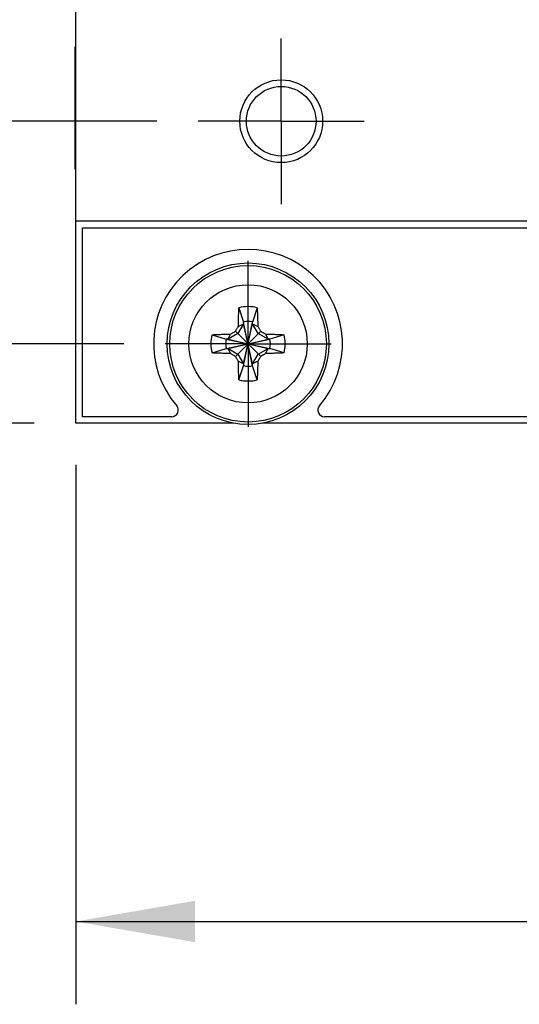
# Model space of a CAD drawing. Header units: inches. Extents: x 0 to 34, y 0 to 22.
# Tile 4 of 46: x 14.397 to 15.151, y 3.861 to 5.348. Entities that reach past the tile are written whole.
import ezdxf

# ---------------------------------------------------------------- set-up
doc = ezdxf.new("R2010")
doc.units = ezdxf.units.IN
doc.header["$LTSCALE"] = 1.87
doc.header["$MEASUREMENT"] = 0
doc.linetypes.add('CENTER', pattern=[0.6, 0.375, -0.075, 0.075, -0.075])
doc.layers.get('0').update_dxf_attribs({"linetype": 'CONTINUOUS'})
doc.layers.add('DEFAULT_1', color=7, linetype='CENTER')
doc.layers.add('DIMENSIONS', color=7, linetype='CONTINUOUS')
doc.styles.get("Standard").update_dxf_attribs({"font": 'txt', "width": 0.8})
doc.dimstyles.new('DIMSTYLE_1', dxfattribs={"dimtxt": 0.125, "dimasz": 0.18, "dimexe": 0.18, "dimexo": 0.0625, "dimgap": 0.09, "dimtad": 0, "dimtih": 1, "dimtoh": 1, "dimdec": 3, "dimzin": 4, "dimdsep": 46, "dimtxsty": 'STANDARD', "dimblk": '_FILLED', "dimblk1": '_FILLED', "dimblk2": '_FILLED', "dimcen": 0.09, "dimadec": 0, "dimazin": 0, "dimtp": 0.01, "dimtm": 0.01, "dimtfac": 1, "dimtdec": 3, "dimtofl": 0, "dimtmove": 0, "dimatfit": 3, "dimldrblk": '_FILLED', "dimfxl": 1, "dimtolj": 1, "dimtzin": 4, "dimarcsym": 0})
doc.dimstyles.new('DIMSTYLE_2', dxfattribs={"dimtxt": 0.125, "dimasz": 0.18, "dimexe": 0.18, "dimexo": 0.0625, "dimgap": 0.09, "dimtad": 0, "dimtih": 1, "dimtoh": 1, "dimdec": 3, "dimzin": 4, "dimdsep": 46, "dimtxsty": 'STANDARD', "dimblk": '_FILLED', "dimblk1": '_FILLED', "dimblk2": '_FILLED', "dimcen": 0.09, "dimadec": 0, "dimazin": 0, "dimtp": 0.01, "dimtm": 0.01, "dimtfac": 1, "dimtdec": 3, "dimtofl": 0, "dimtmove": 0, "dimatfit": 3, "dimldrblk": '_FILLED', "dimfxl": 1, "dimtolj": 1, "dimtzin": 4, "dimarcsym": 0})

# ---------------------------------------------------------------- blocks, each defined once
blk = doc.blocks.new('_FILLED')
at = {"color": 0, "linetype": 'BYBLOCK'}
blk.add_solid([(0, 0), (-1, 0.1736), (-1, -0.1736)], dxfattribs=at)
blk = doc.blocks.new('*D1')
at = {"layer": 'DIMENSIONS', "color": 2, "linetype": 'CONTINUOUS'}
for p, q in [((14.4819, 4.676), (14.4819, 3.8615)), ((17.6019, 4.676), (17.6019, 3.8615)), ((14.4819, 3.9865), (15.3085, 3.9865)), ((17.6019, 3.9865), (16.7585, 3.9865))]:
    blk.add_line(p, q, dxfattribs=at)
at = {"layer": 'DIMENSIONS', "color": 2, "linetype": 'CONTINUOUS', "xscale": 0.18, "yscale": 0.18, "zscale": 0.18, "rotation": 180}
blk.add_blockref('_FILLED', (14.4819, 3.9865), dxfattribs=at)
at = {"layer": 'DIMENSIONS', "color": 2, "linetype": 'CONTINUOUS', "xscale": 0.18, "yscale": 0.18, "zscale": 0.18}
blk.add_blockref('_FILLED', (17.6019, 3.9865), dxfattribs=at)
at = {"layer": 'DIMENSIONS', "color": 2, "linetype": 'CONTINUOUS', "width": 0.8}
for s, p in [('[', (15.996, 3.924)), (']', (16.596, 3.924)), ('3.120', (15.371, 3.924)), ('79.25', (16.096, 3.924))]:
    blk.add_text(s, height=0.125, dxfattribs=at).set_placement(p)
blk = doc.blocks.new('*D12')
at = {"layer": 'DIMENSIONS', "color": 2, "linetype": 'CONTINUOUS'}
for p, q in [((14.0458, 4.9647), (13.7664, 4.9647)), ((14.154, 4.8585), (14.0458, 4.9647)), ((14.5543, 4.8585), (14.154, 4.8585))]:
    blk.add_line(p, q, dxfattribs=at)
at = {"layer": 'DIMENSIONS', "color": 2, "linetype": 'CONTINUOUS', "width": 0.8}
for s, p in [('2X ', (12.2789, 4.9022)), ('.120', (12.5789, 4.9022)), ('[', (13.1039, 4.9022)), ('3.05', (13.2039, 4.9022)), (']', (13.6039, 4.9022))]:
    blk.add_text(s, height=0.125, dxfattribs=at).set_placement(p)
blk = doc.blocks.new('*D13')
at = {"layer": 'DIMENSIONS', "color": 2, "linetype": 'CONTINUOUS'}
blk.add_line((14.6043, 5.1945), (13.7664, 5.1945), dxfattribs=at)
at = {"layer": 'DIMENSIONS', "color": 2, "linetype": 'CONTINUOUS', "width": 0.8}
for s, p in [('[', (13.0039, 5.132)), (']', (13.6039, 5.132)), ('6X ', (12.1789, 5.132)), ('.456', (12.4789, 5.132)), ('11.58', (13.1039, 5.132))]:
    blk.add_text(s, height=0.125, dxfattribs=at).set_placement(p)
blk = doc.blocks.new('*D14')
at = {"layer": 'DIMENSIONS', "color": 2, "linetype": 'CONTINUOUS'}
blk.add_line((14.4794, 5.6495), (13.7664, 5.6495), dxfattribs=at)
at = {"layer": 'DIMENSIONS', "color": 2, "linetype": 'CONTINUOUS', "width": 0.8}
for s, p in [('.911', (12.4789, 5.587)), ('[', (13.0039, 5.587)), ('23.14', (13.1039, 5.587)), (']', (13.6039, 5.587))]:
    blk.add_text(s, height=0.125, dxfattribs=at).set_placement(p)
blk = doc.blocks.new('*D15')
at = {"layer": 'DIMENSIONS', "color": 2, "linetype": 'CONTINUOUS'}
blk.add_line((14.4794, 8.8905), (13.7664, 8.8905), dxfattribs=at)
at = {"layer": 'DIMENSIONS', "color": 2, "linetype": 'CONTINUOUS', "width": 0.8}
for s, p in [('[', (12.9039, 8.828)), (']', (13.6039, 8.828)), ('4.152', (12.2789, 8.828)), ('105.46', (13.0039, 8.828))]:
    blk.add_text(s, height=0.125, dxfattribs=at).set_placement(p)
blk = doc.blocks.new('*D16')
at = {"layer": 'DIMENSIONS', "color": 2, "linetype": 'CONTINUOUS'}
blk.add_line((14.6043, 9.3455), (13.7664, 9.3455), dxfattribs=at)
at = {"layer": 'DIMENSIONS', "color": 2, "linetype": 'CONTINUOUS', "width": 0.8}
for s, p in [('6X ', (11.9789, 9.283)), ('4.607', (12.2789, 9.283)), ('[', (12.9039, 9.283)), ('117.02', (13.0039, 9.283)), (']', (13.6039, 9.283))]:
    blk.add_text(s, height=0.125, dxfattribs=at).set_placement(p)
blk = doc.blocks.new('*D17')
at = {"layer": 'DIMENSIONS', "color": 2, "linetype": 'CONTINUOUS'}
blk.add_line((14.5543, 9.6815), (13.7664, 9.6815), dxfattribs=at)
at = {"layer": 'DIMENSIONS', "color": 2, "linetype": 'CONTINUOUS', "width": 0.8}
for s, p in [('[', (12.9039, 9.619)), (']', (13.6039, 9.619)), ('2X ', (11.9789, 9.619)), ('4.943', (12.2789, 9.619)), ('125.55', (13.0039, 9.619))]:
    blk.add_text(s, height=0.125, dxfattribs=at).set_placement(p)
blk = doc.blocks.new('*D18')
at = {"layer": 'DIMENSIONS', "color": 2, "linetype": 'CONTINUOUS'}
blk.add_line((14.4194, 4.7385), (13.7664, 4.7385), dxfattribs=at)
at = {"layer": 'DIMENSIONS', "color": 2, "linetype": 'CONTINUOUS', "width": 0.8}
for s, p in [('.000', (12.8789, 4.676)), ('[', (13.4039, 4.676)), ('0', (13.5039, 4.676)), (']', (13.6039, 4.676))]:
    blk.add_text(s, height=0.125, dxfattribs=at).set_placement(p)

msp = doc.modelspace()

# ---------------------------------------------------------------- linework, layer by layer
at = {"color": 7, "linetype": 'CONTINUOUS'}
for p, q in [((14.4819, 4.7385), (14.4819, 9.8015)), ((14.4806, 5.3066), (14.4806, 5.1223)), ((17.6019, 5.0435), (14.4819, 5.0435)), ((14.4919, 5.0335), (17.5919, 5.0335)), ((14.4919, 4.7485), (14.4919, 5.0335)), ((14.7281, 4.9129), (14.735, 4.8914)), ((14.7556, 4.9129), (14.7488, 4.8914)), ((14.7488, 4.8255), (14.735, 4.8914)), ((14.735, 4.8914), (14.735, 4.8887)), ((14.735, 4.8255), (14.7488, 4.8914)), ((14.7488, 4.8887), (14.7488, 4.8914)), ((14.7228, 4.8775), (14.7609, 4.8395)), ((14.7228, 4.8395), (14.7609, 4.8775)), ((14.735, 4.8887), (14.7264, 4.8739)), ((14.7271, 4.8848), (14.735, 4.8887)), ((14.7488, 4.8283), (14.735, 4.8887)), ((14.735, 4.8283), (14.7488, 4.8887)), ((14.7488, 4.8887), (14.7566, 4.8848)), ((14.7573, 4.8739), (14.7488, 4.8887)), ((14.6875, 4.8722), (14.7089, 4.8654)), ((14.7089, 4.8654), (14.7748, 4.8516)), ((14.7117, 4.8654), (14.7089, 4.8654)), ((14.7089, 4.8516), (14.7748, 4.8654)), ((14.7264, 4.8739), (14.7117, 4.8654)), ((14.7117, 4.8654), (14.7155, 4.8732)), ((14.7117, 4.8654), (14.7721, 4.8516)), ((14.7117, 4.8516), (14.7721, 4.8654)), ((14.7721, 4.8654), (14.7573, 4.8739)), ((14.7682, 4.8732), (14.7721, 4.8654)), ((14.7748, 4.8654), (14.7721, 4.8654)), ((14.7962, 4.8722), (14.7748, 4.8654)), ((14.6875, 4.8447), (14.7089, 4.8516)), ((14.7089, 4.8516), (14.7117, 4.8516)), ((14.7117, 4.8516), (14.7264, 4.843)), ((14.7155, 4.8438), (14.7117, 4.8516)), ((14.7573, 4.843), (14.7721, 4.8516)), ((14.7682, 4.8438), (14.7721, 4.8516)), ((14.7721, 4.8516), (14.7748, 4.8516)), ((14.7962, 4.8447), (14.7748, 4.8516)), ((14.7264, 4.843), (14.735, 4.8283)), ((14.735, 4.8283), (14.7271, 4.8321)), ((14.7488, 4.8283), (14.7573, 4.843)), ((14.7566, 4.8321), (14.7488, 4.8283)), ((14.7281, 4.8041), (14.735, 4.8255)), ((14.735, 4.8283), (14.735, 4.8255)), ((14.7488, 4.8255), (14.7488, 4.8283)), ((14.7556, 4.8041), (14.7488, 4.8255)), ((14.6267, 4.7485), (14.4919, 4.7485)), ((17.2267, 4.7485), (14.857, 4.7485)), ((14.7199, 4.7385), (14.4819, 4.7385)), ((17.3199, 4.7385), (14.7639, 4.7385))]:
    msp.add_line(p, q, dxfattribs=at)
for centre, radius in [((14.7919, 5.1945), 0.0625), ((14.7919, 5.1945), 0.0525), ((14.7419, 4.8585), 0.122), ((14.7419, 4.8585), 0.1181)]:
    msp.add_circle(centre, radius, dxfattribs=at)
at = {"color": 9, "linetype": 'CONTINUOUS'}
msp.add_circle((14.7419, 4.8585), 0.0892, dxfattribs=at)
at = {"color": 7, "linetype": 'CONTINUOUS'}
for centre, radius, start, end in [((14.7419, 4.8585), 0.1425, 319.0244, 220.9756), ((14.7419, 4.8585), 0.0561, 75.7819, 104.2181), ((14.7419, 4.8585), 0.0337, 78.1893, 101.8107), ((14.7419, 4.8585), 0.0561, 165.7819, 194.2181), ((14.7419, 4.8585), 0.0337, 168.1893, 191.8107), ((14.7419, 4.8585), 0.0337, 348.1893, 11.8107), ((14.7419, 4.8585), 0.0561, 345.7819, 14.2181), ((14.7419, 4.8585), 0.0337, 258.1893, 281.8107), ((14.7419, 4.8585), 0.0561, 255.7819, 284.2181), ((14.6267, 4.7585), 0.01, 270, 40.9756), ((14.857, 4.7585), 0.01, 139.0244, 270)]:
    msp.add_arc(centre, radius, start, end, dxfattribs=at)
for points, knots in [([(14.7271, 4.8848), (14.7272, 4.8855), (14.7272, 4.8868), (14.7272, 4.889), (14.7273, 4.8913), (14.7274, 4.8939), (14.7275, 4.8969), (14.7276, 4.9002), (14.7277, 4.904), (14.7279, 4.9082), (14.728, 4.9113), (14.7281, 4.9129)], [0, 0, 0, 0, 0.069925, 0.145603, 0.228707, 0.321043, 0.425033, 0.54313, 0.677311, 0.829103, 1, 1, 1, 1]), ([(14.7556, 4.9129), (14.7557, 4.9113), (14.7558, 4.9083), (14.756, 4.904), (14.7562, 4.9002), (14.7563, 4.8969), (14.7563, 4.8939), (14.7564, 4.8913), (14.7565, 4.889), (14.7565, 4.8868), (14.7566, 4.8855), (14.7566, 4.8848)], [0, 0, 0, 0, 0.169699, 0.321024, 0.455361, 0.57411, 0.678744, 0.771538, 0.854721, 0.930222, 1, 1, 1, 1]), ([(14.7155, 4.8732), (14.716, 4.8735), (14.717, 4.8741), (14.7184, 4.8749), (14.7199, 4.8758), (14.7214, 4.8766), (14.7224, 4.8772), (14.7228, 4.8775)], [0, 0, 0, 0, 0.202123, 0.402132, 0.601186, 0.800232, 1, 1, 1, 1]), ([(14.7228, 4.8775), (14.7231, 4.878), (14.7237, 4.879), (14.7246, 4.8804), (14.7254, 4.8819), (14.7263, 4.8834), (14.7269, 4.8843), (14.7271, 4.8848)], [0, 0, 0, 0, 0.199773, 0.398821, 0.597876, 0.797883, 1, 1, 1, 1]), ([(14.7566, 4.8848), (14.7569, 4.8843), (14.7574, 4.8834), (14.7583, 4.8819), (14.7592, 4.8804), (14.76, 4.879), (14.7606, 4.878), (14.7609, 4.8775)], [0, 0, 0, 0, 0.202122, 0.402131, 0.601186, 0.800231, 1, 1, 1, 1]), ([(14.7609, 4.8775), (14.7614, 4.8772), (14.7623, 4.8766), (14.7638, 4.8758), (14.7653, 4.8749), (14.7667, 4.8741), (14.7677, 4.8735), (14.7682, 4.8732)], [0, 0, 0, 0, 0.199773, 0.39882, 0.597875, 0.797882, 1, 1, 1, 1]), ([(14.6875, 4.8722), (14.6891, 4.8723), (14.6921, 4.8725), (14.6963, 4.8726), (14.7001, 4.8728), (14.7034, 4.8729), (14.7064, 4.873), (14.709, 4.873), (14.7114, 4.8731), (14.7135, 4.8731), (14.7148, 4.8732), (14.7155, 4.8732)], [0, 0, 0, 0, 0.169703, 0.321027, 0.455364, 0.574111, 0.678743, 0.771537, 0.854719, 0.930221, 1, 1, 1, 1]), ([(14.7682, 4.8732), (14.7689, 4.8732), (14.7702, 4.8731), (14.7724, 4.8731), (14.7747, 4.873), (14.7773, 4.873), (14.7803, 4.8729), (14.7836, 4.8728), (14.7874, 4.8726), (14.7916, 4.8725), (14.7946, 4.8723), (14.7962, 4.8722)], [0, 0, 0, 0, 0.069925, 0.145603, 0.228707, 0.321043, 0.425033, 0.543131, 0.677312, 0.829104, 1, 1, 1, 1]), ([(14.7155, 4.8438), (14.7148, 4.8438), (14.7135, 4.8438), (14.7113, 4.8438), (14.709, 4.8439), (14.7064, 4.844), (14.7035, 4.8441), (14.7001, 4.8442), (14.6964, 4.8443), (14.6921, 4.8445), (14.6891, 4.8446), (14.6875, 4.8447)], [0, 0, 0, 0, 0.069925, 0.145603, 0.228707, 0.321043, 0.425033, 0.543131, 0.677312, 0.829104, 1, 1, 1, 1]), ([(14.7228, 4.8395), (14.7224, 4.8397), (14.7214, 4.8403), (14.7199, 4.8412), (14.7184, 4.842), (14.717, 4.8429), (14.716, 4.8435), (14.7155, 4.8438)], [0, 0, 0, 0, 0.199773, 0.398821, 0.597876, 0.797883, 1, 1, 1, 1]), ([(14.7271, 4.8321), (14.7269, 4.8326), (14.7263, 4.8336), (14.7254, 4.8351), (14.7246, 4.8365), (14.7237, 4.838), (14.7231, 4.839), (14.7228, 4.8395)], [0, 0, 0, 0, 0.202123, 0.402132, 0.601186, 0.800232, 1, 1, 1, 1]), ([(14.7281, 4.8041), (14.728, 4.8057), (14.7279, 4.8087), (14.7277, 4.8129), (14.7276, 4.8167), (14.7275, 4.82), (14.7274, 4.823), (14.7273, 4.8256), (14.7272, 4.828), (14.7272, 4.8301), (14.7272, 4.8314), (14.7271, 4.8321)], [0, 0, 0, 0, 0.169699, 0.321024, 0.455361, 0.57411, 0.678744, 0.771538, 0.854721, 0.930222, 1, 1, 1, 1]), ([(14.7566, 4.8321), (14.7566, 4.8314), (14.7565, 4.8301), (14.7565, 4.828), (14.7564, 4.8256), (14.7563, 4.823), (14.7563, 4.8201), (14.7562, 4.8167), (14.756, 4.813), (14.7558, 4.8087), (14.7557, 4.8057), (14.7556, 4.8041)], [0, 0, 0, 0, 0.069925, 0.145603, 0.228707, 0.321043, 0.425033, 0.54313, 0.677311, 0.829103, 1, 1, 1, 1]), ([(14.7609, 4.8395), (14.7606, 4.839), (14.76, 4.838), (14.7592, 4.8365), (14.7583, 4.8351), (14.7574, 4.8336), (14.7569, 4.8326), (14.7566, 4.8321)], [0, 0, 0, 0, 0.199773, 0.39882, 0.597875, 0.797882, 1, 1, 1, 1]), ([(14.7682, 4.8438), (14.7677, 4.8435), (14.7667, 4.8429), (14.7653, 4.842), (14.7638, 4.8412), (14.7623, 4.8403), (14.7614, 4.8397), (14.7609, 4.8395)], [0, 0, 0, 0, 0.202123, 0.402132, 0.601187, 0.800232, 1, 1, 1, 1]), ([(14.7962, 4.8447), (14.7947, 4.8446), (14.7917, 4.8445), (14.7874, 4.8443), (14.7836, 4.8442), (14.7803, 4.8441), (14.7773, 4.844), (14.7747, 4.8439), (14.7724, 4.8438), (14.7702, 4.8438), (14.7689, 4.8438), (14.7682, 4.8438)], [0, 0, 0, 0, 0.16971, 0.321046, 0.45539, 0.574135, 0.678759, 0.771546, 0.854719, 0.930215, 1, 1, 1, 1])]:
    msp.add_open_spline(points, degree=3, knots=knots, dxfattribs=at)
at = {"layer": 'DEFAULT_1', "color": 7, "linetype": 'CENTER'}
for p, q in [((14.7919, 5.1945), (14.7919, 5.3196)), ((14.7919, 5.1945), (14.6668, 5.1945)), ((14.7919, 5.1945), (14.917, 5.1945)), ((14.7919, 5.1945), (14.7919, 5.0694)), ((14.7419, 4.8585), (14.7419, 4.9836)), ((14.7419, 4.8585), (14.6168, 4.8585)), ((14.7419, 4.8585), (14.867, 4.8585)), ((14.7419, 4.8585), (14.7419, 4.7334))]:
    msp.add_line(p, q, dxfattribs=at)

# ---------------------------------------------------------------- dimensions: what is measured, and where the dimension line sits
at = {"layer": 'DIMENSIONS', "color": 2, "linetype": 'CONTINUOUS'}
for feature_location, offset, text, picture, middle in [((14.5543, 9.6815), (-0.7879, 0), '2X <>', '*D17', (12.8414, 9.6815)), ((14.6043, 9.3455), (-0.8379, 0), '6X <>', '*D16', (12.8414, 9.3455)), ((14.6043, 5.1945), (-0.8379, 0), '6X <>', '*D13', (12.9414, 5.1945)), ((14.5543, 4.8585), (-0.7879, 0.1062), '2X <>', '*D12', (12.9914, 4.9647))]:
    dim = msp.add_ordinate_dim(feature_location=feature_location, offset=offset, dtype=0, origin=(14.4819, 4.7385), text=text, dimstyle='DIMSTYLE_2', dxfattribs=at)
    dim.commit()
    dim.dimension.update_dxf_attribs({"geometry": picture, "text_midpoint": middle})
for feature_location, offset, origin, picture, middle in [((14.4794, 8.8905), (-0.713, 0), (14.4819, 4.7385), '*D15', (12.9914, 8.8905)), ((14.4794, 5.6495), (-0.713, 0), (14.4819, 4.7385), '*D14', (13.0914, 5.6495)), ((14.4193609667, 4.7384672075), (-0.653, 0), (14.4818609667, 4.7384672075), '*D18', (13.2913609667, 4.7384672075))]:
    dim = msp.add_ordinate_dim(feature_location=feature_location, offset=offset, dtype=0, origin=origin, dimstyle='DIMSTYLE_2', dxfattribs=at)
    dim.commit()
    dim.dimension.update_dxf_attribs({"geometry": picture, "text_midpoint": middle})
dim = msp.add_linear_dim(base=(14.4819, 3.9865), p1=(17.6019, 4.676), p2=(14.4819, 4.676), angle=180, dimstyle='DIMSTYLE_1', dxfattribs=at)
dim.commit()
dim.dimension.update_dxf_attribs({"geometry": '*D1', "text_midpoint": (16.0335, 3.9865), "dimtype": 160})

doc.saveas('drawing.dxf')
